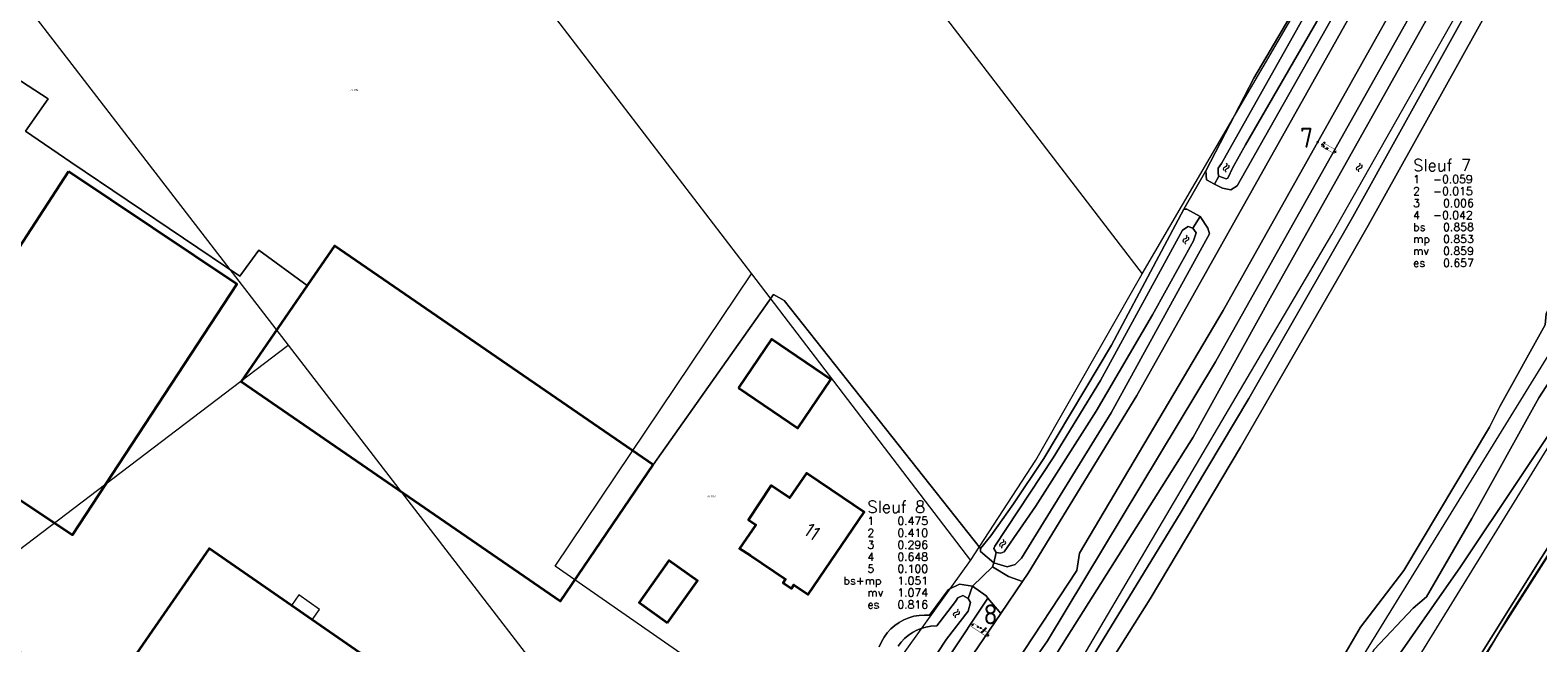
# Model space of a CAD drawing. Header units: metres. Extents: x 104777 to 177370, y 409697 to 438337.
# Tile 47 of 133: x 129159 to 129348, y 422847 to 422924. Entities that reach past the tile are written whole.
import ezdxf
from ezdxf.enums import TextEntityAlignment as Align
from ezdxf.lldxf.tags import DXFTag

# ---------------------------------------------------------------- set-up
doc = ezdxf.new("R2010")
doc.units = ezdxf.units.M
doc.layers.add('00_ 06-gps', color=7, linetype='Continuous')
doc.layers.add('00_PROEFSLEUVEN', color=1, linetype='Continuous')
for name, color, linetype, lineweight in [('B-WE-GR-GRAS-GV', 60, 'Continuous', 13), ('B-WE-GR-HOUTWAL-GV', 40, 'Continuous', 13), ('B-WE-GR-STRUIK-GV', 90, 'Continuous', 13), ('B-WE-KG-GRENS_PERCEEL-G', 150, 'KG-PERCEEL-SO', 18), ('B-WE-KG-GRENS_PERCEEL-S', 150, 'Continuous', 25), ('B-WE-OG-BEBOUWING-G', 7, 'Continuous', 35), ('B-WE-OG-BEBOUWING-GV', 7, 'Continuous', 35), ('B-WE-OG-BEBOUWING_HUISNUMMER-T18', 10, 'Continuous', 18), ('B-WE-OG-BEBOUWING_LUIFEL-GV', 7, 'Continuous', 18), ('B-WE-OG-TERREIN_ERF-GV', 7, 'Continuous', 18), ('B-WE-OG-TERREIN_OEVER-GV', 7, 'Continuous', 18), ('B-WE-OG-WATER-S-20', 130, 'Continuous', 18), ('B-WE-OG-WATER_SLOOT-GV', 120, 'Continuous', 18), ('B-WE-OG-WEG-GV', 7, 'Continuous', 18), ('B-WE-VH-GESLOTENVERHARDING_ASFALT-GV', 10, 'Continuous', 18), ('B-WE-VH-OPENVERHARDING_BETONSTRAATSTEEN-GV', 90, 'Continuous', 18)]:
    doc.layers.add(name, color=color, linetype=linetype, lineweight=lineweight)
doc.styles.add('NLCS-ISO', font='NLCS-ISO.ttf')
doc.styles.add('NLCS-ISO-M20-T18', font='NLCS-ISO.ttf', dxfattribs={"height": 0.036})
doc.styles.get("Standard").update_dxf_attribs({"font": 'Romans.shx'})
tags = doc.linetypes.add('KG-PERCEEL-SO', pattern='A,5.5,-2,["P",Standard,S=1.8,R=0,X=-0.5,Y=-0.9],-2,5.5,-2,[5,NLCS.SHX,S=0.75,R=0,X=0,Y=0],-2', length=19).pattern_tags.tags
tags[6] = DXFTag(74, 10)

# ---------------------------------------------------------------- blocks, each defined once
blk = doc.blocks.new('SKG-PERCEELNUMMER-SO')
at = {"style": 'NLCS-ISO', "oblique": 10, "flags": 1}
for tag, p in [('GEMEENTECODE', (0, 2.6)), ('PERCEELGROOTTE', (0, -2.4))]:
    blk.add_attdef(tag, text='', height=1.8, dxfattribs=at).set_placement(p, align=Align.MIDDLE_CENTER)
at = {"style": 'NLCS-ISO', "oblique": 10}
blk.add_attdef('SECTIE', text='', height=1.8, dxfattribs=at).set_placement((-0.5, 0), align=Align.MIDDLE_RIGHT)
blk.add_attdef('PERCEELNUMMER', text='', height=1.8, dxfattribs=at).set_placement((0.5, 0), align=Align.MIDDLE_LEFT)
blk = doc.blocks.new('Point')
for p, q in [((-0.02, 0.02), (0.02, -0.02)), ((-0.02, -0.02), (0.02, 0.02))]:
    blk.add_line(p, q)
at = {"color": 1}
blk.add_circle((0, 0), 0.03, dxfattribs=at)
for tag, p in [('ELEVATION', (0, 2)), ('DESCRIPTION', (0, 0)), ('POINT_NUMBER', (0, -2))]:
    blk.add_attdef(tag, p, '', height=1)
blk = doc.blocks.new('*U186')
at = {"ltscale": 20, "const_width": 0.05}
blk.add_lwpolyline([(0.12, 0.22), (-0.12, -0.22), (1.52, -1.12), (1.76, -0.68)], close=True, dxfattribs=at)
at = {"color": 1, "const_width": 0.025, "flags": 128}
blk.add_lwpolyline([(0.12, 0.22), (-0.12, -0.22)], dxfattribs=at)
blk = doc.blocks.new('*U187')
at = {"ltscale": 20, "const_width": 0.05}
blk.add_lwpolyline([(0.12, 0.22), (-0.12, -0.22), (1.96, -1.35), (2.2, -0.92)], close=True, dxfattribs=at)
at = {"color": 1, "const_width": 0.025, "flags": 128}
blk.add_lwpolyline([(0.12, 0.22), (-0.12, -0.22)], dxfattribs=at)
blk = doc.blocks.new('SOG-WATER-SO')
at = {"flags": 128}
for points in [[(-2.51, 0.56), (-2.43, 0.7, -0.538831), (-0.42, 0.73, 0.605168), (1.26, 0.93, -4.035705)], [(-2.88, -0.71), (-2.79, -0.57, -0.538831), (-0.79, -0.54, 0.605168), (0.89, -0.34, -4.035705)]]:
    blk.add_lwpolyline(points, format="xyb", dxfattribs=at)

msp = doc.modelspace()

# ---------------------------------------------------------------- linework, layer by layer
at = {"layer": 'B-WE-GR-GRAS-GV', "ltscale": 20, "flags": 128}
for points in [[(129154.703, 422919.408), (129161.414, 422915.04), (129158.576, 422910.988), (129164.252, 422907.128), (129185.449, 422892.834), (129187.829, 422896.065), (129193.92, 422891.657), (129194.005, 422891.781), (129197.342, 422896.634), (129237.293, 422869.161), (129252.39, 422890.498), (129253.748, 422889.763), (129278.363, 422858.672), (129279.665, 422860.237), (129282.477, 422864.252), (129286.296, 422869.935), (129294.807, 422884.174), (129303.844, 422901.211), (129306.608, 422906.015), (129312.657, 422917.668), (129325.366, 422939.219)], [(129301.064, 422809.128), (129306.353, 422805.969), (129308.53, 422804.668), (129315.043, 422816.544), (129316.824, 422819.792), (129319.356, 422823.935), (129321.319, 422829.028), (129324.155, 422836.799), (129326.108, 422843.135), (129327.731, 422846.006), (129332.609, 422851.16), (129334.316, 422852.59), (129339.986, 422862.426), (129348.374, 422877.544), (129354.277, 422886.653), (129364.139, 422903.928), (129365.741, 422907.658), (129369.256, 422915.84), (129379.796, 422938.01)], [(129371.014, 422930.932), (129357.534, 422905.683), (129349.289, 422888.091), (129349.163, 422886.723), (129343.505, 422876.45), (129342.182, 422873.881), (129331.449, 422855.913), (129326.012, 422848.776), (129322.809, 422843.275), (129321.463, 422838.675), (129319.372, 422833.53), (129317.29, 422829.123), (129314.68, 422826.938), (129312.467, 422827.149), (129311.018, 422829.566), (129303.137, 422834.458), (129291.925, 422840.124), (129289.9, 422836.915), (129284.832, 422828.395)]]:
    msp.add_lwpolyline(points, dxfattribs=at)
at = {"layer": 'B-WE-GR-HOUTWAL-GV', "ltscale": 20, "flags": 128}
msp.add_lwpolyline([(129344.354, 422930.431), (129326.995, 422899.159), (129323.653, 422893.312), (129310.98, 422871.357), (129299.633, 422852.34), (129291.925, 422840.124), (129303.137, 422834.458), (129311.018, 422829.566), (129312.467, 422827.149), (129314.68, 422826.938), (129317.29, 422829.123), (129319.372, 422833.53), (129321.463, 422838.675), (129322.809, 422843.275), (129326.012, 422848.776), (129331.449, 422855.913), (129342.182, 422873.881), (129343.505, 422876.45), (129349.163, 422886.723), (129349.289, 422888.091), (129357.534, 422905.683), (129371.014, 422930.932)], dxfattribs=at)
at = {"layer": 'B-WE-GR-STRUIK-GV', "ltscale": 20, "flags": 128}
msp.add_lwpolyline([(129368.207, 422886.943), (129344.672, 422850.266), (129322.814, 422813.374), (129315.534, 422801.086), (129316.299, 422800.6), (129316.259, 422799.995), (129316.003, 422799.363), (129315.638, 422798.663), (129315.08, 422798.046), (129320.901, 422794.198), (129320.931, 422794.596), (129321.162, 422795.489), (129321.182, 422795.568), (129321.614, 422796.621), (129322.054, 422796.943), (129328.024, 422793.15), (129332.005, 422789.523), (129338.096, 422783.973), (129341.403, 422777.879), (129342.709, 422778.124), (129345.909, 422781.894), (129358.731, 422804.823)], dxfattribs=at)
at = {"layer": 'B-WE-KG-GRENS_PERCEEL-G', "ltscale": 20, "flags": 128}
for points in [[(129192.493, 423031.506), (129298.63, 422893.086)], [(129162.139, 423007.278), (129249.619, 422893.092)], [(129303.327, 422807.802), (129352.124, 422886.964), (129361.707, 422903.861), (129371.488, 422927.385), (129395.445, 422966.33), (129406.83, 422982.865)], [(129308.569, 422804.87), (129357.291, 422883.913), (129367.107, 422901.22), (129376.845, 422924.641), (129400.468, 422963.045), (129411.825, 422979.539)], [(129121.32, 422975.238), (129191.501, 422884.165)], [(129298.63, 422893.086), (129327.382, 422942.378)], [(129303.327, 422807.802), (129279.757, 422820.985), (129276.277, 422823.429), (129291.09, 422844.916), (129322.43, 422898.039), (129339.359, 422927.991)], [(129259.403, 422832.517), (129225.016, 422856.43), (129249.619, 422893.092)], [(129249.619, 422893.092), (129277.116, 422857.169)], [(129277.116, 422857.169), (129285.296, 422869.726), (129298.63, 422893.086)], [(129342.982, 422847.391), (129353.005, 422863.076), (129359.277, 422873.145), (129368.14, 422887.039)], [(129195.076, 422797.109), (129151.694, 422853.888), (129191.501, 422884.165)], [(129191.501, 422884.165), (129246.066, 422813.338)], [(129259.403, 422832.517), (129277.116, 422857.169)], [(129314.096, 422802.189), (129342.982, 422847.391)]]:
    msp.add_lwpolyline(points, dxfattribs=at)
at = {"layer": 'B-WE-OG-BEBOUWING-G', "ltscale": 20, "flags": 128}
for points in [[(129163.951, 422905.932), (129149.356, 422883.531), (129144.145, 422875.7), (129145.795, 422872.803), (129164.485, 422860.367), (129185.089, 422891.828)], [(129237.293, 422869.161), (129197.342, 422896.634), (129194.005, 422891.781), (129193.92, 422891.657), (129185.619, 422879.587), (129225.675, 422852.042)], [(129248.006, 422878.82), (129255.451, 422873.763), (129259.592, 422879.859), (129252.147, 422884.916)], [(129259.62, 422866.01), (129256.517, 422868.114), (129254.418, 422865.02), (129252.112, 422866.553), (129249.26, 422862.258), (129250.183, 422861.606), (129248.125, 422858.664), (129249.5, 422857.77), (129253.89, 422854.79), (129253.6, 422854.36), (129254.65, 422853.64), (129254.96, 422854.09), (129256.74, 422852.88), (129263.75, 422863.2)], [(129194.533, 422849.705), (129191.93, 422851.503), (129181.591, 422858.648), (129166.109, 422836.242), (129194.91, 422816.27), (129199.02, 422813.42), (129214.54, 422835.88), (129210.43, 422838.72)]]:
    msp.add_lwpolyline(points, close=True, dxfattribs=at)
at = {"layer": 'B-WE-OG-BEBOUWING-GV', "ltscale": 20, "flags": 128}
for points in [[(129163.951, 422905.932), (129149.356, 422883.531), (129144.145, 422875.7), (129145.795, 422872.803), (129164.485, 422860.367), (129185.089, 422891.828)], [(129237.293, 422869.161), (129197.342, 422896.634), (129194.005, 422891.781), (129193.92, 422891.657), (129185.619, 422879.587), (129225.675, 422852.042)], [(129248.006, 422878.82), (129255.451, 422873.763), (129259.592, 422879.859), (129252.147, 422884.916)], [(129259.62, 422866.01), (129256.517, 422868.114), (129254.418, 422865.02), (129252.112, 422866.553), (129249.26, 422862.258), (129250.183, 422861.606), (129248.125, 422858.664), (129249.5, 422857.77), (129253.89, 422854.79), (129253.6, 422854.36), (129254.65, 422853.64), (129254.96, 422854.09), (129256.74, 422852.88), (129263.75, 422863.2)], [(129194.533, 422849.705), (129191.93, 422851.503), (129181.591, 422858.648), (129166.109, 422836.242), (129194.91, 422816.27), (129199.02, 422813.42), (129214.54, 422835.88), (129210.43, 422838.72)], [(129239.109, 422849.328), (129242.848, 422854.614), (129239.268, 422857.147), (129235.528, 422851.861)]]:
    msp.add_lwpolyline(points, close=True, dxfattribs=at)
at = {"layer": 'B-WE-OG-BEBOUWING_LUIFEL-GV', "ltscale": 20, "flags": 128}
msp.add_lwpolyline([(129194.533, 422849.705), (129195.446, 422851.021), (129192.845, 422852.823), (129191.93, 422851.503)], close=True, dxfattribs=at)
at = {"layer": 'B-WE-OG-TERREIN_ERF-GV', "ltscale": 20, "flags": 128}
for points in [[(129279.844, 422856.363), (129280.021, 422856.875), (129278.359, 422858.277), (129278.363, 422858.672), (129253.748, 422889.763), (129252.39, 422890.498), (129237.293, 422869.161), (129225.675, 422852.042), (129185.619, 422879.587), (129193.92, 422891.657), (129187.829, 422896.065), (129185.449, 422892.834), (129164.252, 422907.128), (129158.576, 422910.988), (129161.414, 422915.04), (129154.703, 422919.408)], [(129265.651, 422846.339), (129265.922, 422846.953), (129266.258, 422847.533), (129266.655, 422848.073), (129267.109, 422848.566), (129267.613, 422849.008), (129268.163, 422849.391), (129268.751, 422849.713), (129269.371, 422849.968), (129270.015, 422850.155), (129270.676, 422850.27), (129271.345, 422850.312), (129271.978, 422850.283), (129274.327, 422853.514), (129275.706, 422854.184), (129277.355, 422853.934), (129279.844, 422856.363)]]:
    msp.add_lwpolyline(points, dxfattribs=at)
for points in [[(129163.951, 422905.932), (129185.089, 422891.828), (129164.485, 422860.367), (129145.795, 422872.803), (129144.145, 422875.7), (129149.356, 422883.531)], [(129248.006, 422878.82), (129252.147, 422884.916), (129259.592, 422879.859), (129255.451, 422873.763)], [(129254.418, 422865.02), (129256.517, 422868.114), (129259.62, 422866.01), (129263.75, 422863.2), (129256.74, 422852.88), (129254.96, 422854.09), (129254.65, 422853.64), (129253.6, 422854.36), (129253.89, 422854.79), (129249.5, 422857.77), (129248.125, 422858.664), (129250.183, 422861.606), (129249.26, 422862.258), (129252.112, 422866.553)], [(129191.93, 422851.503), (129194.533, 422849.705), (129210.43, 422838.72), (129214.54, 422835.88), (129199.02, 422813.42), (129194.91, 422816.27), (129166.109, 422836.242), (129181.591, 422858.648)], [(129239.109, 422849.328), (129235.528, 422851.861), (129239.268, 422857.147), (129242.848, 422854.614)]]:
    msp.add_lwpolyline(points, close=True, dxfattribs=at)
at = {"layer": 'B-WE-OG-TERREIN_OEVER-GV', "ltscale": 20, "flags": 128}
for points in [[(129458.778, 423058.875), (129441.93, 423050.97), (129436.082, 423047.819), (129430.586, 423045), (129417.075, 423035.722), (129409.35, 423029.88), (129394.64, 423017.27), (129392.834, 423015.495), (129382.15, 423004.99), (129370.33, 422990.44), (129363.09, 422979.89), (129340.95, 422941.04), (129307.84, 422882.06), (129286.75, 422847.08), (129284.162, 422843.332), (129272.81, 422826.89)], [(129461.232, 423052.961), (129437.802, 423042.192), (129425.964, 423035.124), (129416.522, 423028.1), (129404.923, 423018.597), (129392.729, 423006.72), (129381.187, 422994.826), (129366.06, 422973.976), (129358.263, 422960.25), (129343.379, 422933.299), (129325.043, 422900.258), (129312.02, 422877.473), (129303.414, 422863.048), (129292.486, 422845.212), (129288.006, 422838.111), (129281.55, 422827.798)], [(129284.832, 422828.395), (129289.9, 422836.915), (129291.925, 422840.124), (129299.633, 422852.34), (129310.98, 422871.357), (129323.653, 422893.312), (129326.995, 422899.159), (129344.354, 422930.431), (129355.477, 422950.57), (129367.865, 422972.618), (129383.035, 422992.784), (129394.359, 423005.138), (129406.437, 423016.903), (129417.92, 423026.311), (129421.576, 423029.03), (129424.652, 423031.318), (129427.227, 423033.234), (129438.966, 423040.243), (129462.103, 423050.863)], [(129309.501, 422803.696), (129309.522, 422803.725), (129313.701, 422812.774), (129315.597, 422816.24), (129317.294, 422819.344), (129324.359, 422830.828), (129328.928, 422842.595), (129338.545, 422856.371), (129361.101, 422890.091), (129364.433, 422897.144), (129368.457, 422906.492), (129375.064, 422921.842), (129391.958, 422951.49), (129404.89, 422970.842), (129425.882, 422997.193), (129437.452, 423008.213), (129437.835, 423008.578), (129451.247, 423018.468)], [(129438.802, 423013.1), (129435.599, 423010.468), (129428.004, 423004.225), (129421.829, 422998.495), (129406.751, 422979.94), (129389.048, 422954.495), (129379.796, 422938.01), (129369.256, 422915.84), (129365.741, 422907.658), (129364.139, 422903.928), (129354.277, 422886.653), (129348.374, 422877.544), (129339.986, 422862.426), (129334.316, 422852.59), (129332.609, 422851.16), (129327.731, 422846.006), (129326.108, 422843.135), (129324.155, 422836.799), (129321.319, 422829.028), (129319.356, 422823.935), (129316.824, 422819.792), (129315.043, 422816.544), (129308.53, 422804.668), (129308.078, 422803.814)], [(129300.507, 422807.135), (129299.668, 422807.458), (129299.092, 422806.395), (129297.021, 422807.224), (129292.401, 422809.752), (129286.407, 422813.031), (129274.64, 422819.982), (129273.735, 422821.012), (129272.941, 422822.856), (129273.467, 422824.277), (129285.286, 422841.366), (129305.018, 422872.632), (129314.7, 422890.051), (129339.559, 422934.407)], [(129384.429, 422925.028), (129376.259, 422905.375), (129373.714, 422899.832), (129369.053, 422889.681), (129348.208, 422856.74), (129324.75, 422819.257), (129321.715, 422814.026), (129317.858, 422807.379), (129315.086, 422802.091), (129314.479, 422800.506), (129314.113, 422799.771), (129312.969, 422798.291), (129311.49, 422796.136), (129311.18, 422795.722), (129308.672, 422792.366), (129308.358, 422791.946), (129307.753, 422790.955), (129307.571, 422790.014), (129307.903, 422789.067), (129308.701, 422788.574)], [(129309.89, 422789.77), (129309.883, 422791.082), (129310.44, 422790.77), (129310.606, 422791.07), (129312.805, 422794.93), (129313.01, 422795.28), (129312.262, 422795.7), (129313.97, 422797.72), (129314.327, 422797.45), (129314.968, 422797.922), (129315.08, 422798.046), (129315.638, 422798.663), (129316.003, 422799.363), (129316.259, 422799.995), (129316.299, 422800.6), (129315.534, 422801.086), (129322.814, 422813.374), (129344.672, 422850.266), (129368.207, 422886.943), (129374.229, 422899.587), (129375.198, 422901.622), (129383.897, 422923.1), (129384.645, 422924.346)], [(129268.035, 422846.425), (129268.409, 422846.914), (129268.833, 422847.361), (129269.302, 422847.761), (129269.81, 422848.109), (129270.352, 422848.401), (129270.922, 422848.635), (129271.514, 422848.807), (129272.12, 422848.915), (129272.882, 422848.97), (129275.224, 422851.994), (129275.526, 422852.484), (129276.122, 422852.773), (129276.808, 422852.37), (129277.355, 422853.934), (129275.706, 422854.184), (129274.327, 422853.514), (129271.978, 422850.283), (129271.345, 422850.312), (129270.676, 422850.27), (129270.015, 422850.155), (129269.371, 422849.968), (129268.751, 422849.713), (129268.163, 422849.391), (129267.613, 422849.008), (129267.109, 422848.566), (129266.655, 422848.073), (129266.258, 422847.533), (129265.922, 422846.953), (129265.651, 422846.339)]]:
    msp.add_lwpolyline(points, dxfattribs=at)
for points in [[(129306.608, 422906.015), (129306.697, 422904.893), (129307.71, 422904.372), (129308.27, 422905.34), (129308.172, 422905.647), (129308.18, 422906.36), (129308.594, 422906.967), (129321.191, 422929.451), (129326.531, 422939.158), (129326.614, 422939.614), (129326.598, 422940.078), (129326.484, 422940.527), (129326.404, 422940.688), (129325.366, 422939.219), (129312.657, 422917.668)], [(129308.27, 422905.34), (129307.71, 422904.372), (129308.724, 422903.85), (129309.741, 422903.634), (129310.562, 422904.134), (129329.274, 422937.298), (129329.35, 422938.019), (129329.268, 422938.74), (129329.033, 422939.426), (129327.362, 422942.043), (129326.84, 422941.305), (129327.918, 422939.609), (129328.055, 422939.109), (129328.075, 422938.592), (129327.977, 422938.083), (129320.525, 422924.769), (129311.578, 422909.277), (129310.016, 422906.441), (129309.389, 422905.123), (129309.184, 422905.023)], [(129280.021, 422856.875), (129280.332, 422858.155), (129280.041, 422858.652), (129280.143, 422858.947), (129287.481, 422870.02), (129293.42, 422879.726), (129303.712, 422898.565), (129304.408, 422899.051), (129304.999, 422898.846), (129305.905, 422900.317), (129304.237, 422901.225), (129303.844, 422901.211), (129294.807, 422884.174), (129286.296, 422869.935), (129282.477, 422864.252), (129279.665, 422860.237), (129278.363, 422858.672), (129278.359, 422858.277)], [(129280.332, 422858.155), (129280.021, 422856.875), (129281.694, 422856.362), (129282.685, 422856.647), (129283.484, 422857.427), (129294.756, 422875.662), (129307.064, 422898.131), (129306.875, 422898.824), (129305.905, 422900.317), (129304.999, 422898.846), (129305.387, 422898.249), (129305.079, 422897.266), (129299.934, 422887.945), (129292.882, 422875.882), (129285.238, 422863.924), (129281.32, 422858.243), (129280.923, 422858.05)], [(129258.2, 422823.162), (129254.288, 422817.875), (129254.185, 422817.58), (129250.571, 422812.487), (129249.057, 422810.823), (129250.457, 422809.794), (129259.052, 422821.993), (129279.292, 422852.429), (129279.054, 422852.715), (129277.355, 422853.934), (129276.808, 422852.37), (129277.099, 422851.873), (129276.79, 422850.791), (129274.083, 422847.268)]]:
    msp.add_lwpolyline(points, close=True, dxfattribs=at)
at = {"layer": 'B-WE-OG-WATER_SLOOT-GV', "ltscale": 20, "flags": 128}
for points in [[(129281.55, 422827.798), (129288.006, 422838.111), (129292.486, 422845.212), (129303.414, 422863.048), (129312.02, 422877.473), (129325.043, 422900.258), (129343.379, 422933.299), (129358.263, 422960.25), (129366.06, 422973.976), (129381.187, 422994.826), (129392.729, 423006.72), (129404.923, 423018.597), (129416.522, 423028.1), (129425.964, 423035.124), (129437.802, 423042.192), (129461.232, 423052.961)], [(129451.247, 423018.468), (129437.835, 423008.578), (129437.452, 423008.213), (129425.882, 422997.193), (129404.89, 422970.842), (129391.958, 422951.49), (129375.064, 422921.842), (129368.457, 422906.492), (129364.433, 422897.144), (129361.101, 422890.091), (129338.545, 422856.371), (129328.928, 422842.595), (129324.359, 422830.828), (129317.294, 422819.344), (129315.597, 422816.24), (129313.701, 422812.774), (129309.522, 422803.725), (129309.501, 422803.696)], [(129339.559, 422934.407), (129314.7, 422890.051), (129305.018, 422872.632), (129285.286, 422841.366), (129273.467, 422824.277), (129272.941, 422822.856), (129273.735, 422821.012), (129274.64, 422819.982), (129286.407, 422813.031), (129292.401, 422809.752), (129297.021, 422807.224), (129299.092, 422806.395), (129299.668, 422807.458), (129300.244, 422808.521), (129298.744, 422810.865), (129294.563, 422813.039), (129293.844, 422813.413), (129283.386, 422820.078)], [(129308.701, 422788.574), (129307.903, 422789.067), (129307.571, 422790.014), (129307.753, 422790.955), (129308.358, 422791.946), (129308.672, 422792.366), (129311.18, 422795.722), (129311.49, 422796.136), (129312.969, 422798.291), (129314.113, 422799.771), (129314.479, 422800.506), (129315.086, 422802.091), (129317.858, 422807.379), (129321.715, 422814.026), (129324.75, 422819.257), (129348.208, 422856.74), (129369.053, 422889.681), (129373.714, 422899.832), (129376.259, 422905.375), (129384.429, 422925.028)], [(129258.2, 422823.162), (129274.083, 422847.268), (129276.79, 422850.791), (129277.099, 422851.873), (129276.808, 422852.37), (129276.122, 422852.773), (129275.526, 422852.484), (129275.224, 422851.994), (129272.882, 422848.97), (129272.12, 422848.915), (129271.514, 422848.807), (129270.922, 422848.635), (129270.352, 422848.401), (129269.81, 422848.109), (129269.302, 422847.761), (129268.833, 422847.361), (129268.409, 422846.914), (129268.035, 422846.425)]]:
    msp.add_lwpolyline(points, dxfattribs=at)
for points in [[(129308.27, 422905.34), (129309.184, 422905.023), (129309.389, 422905.123), (129310.016, 422906.441), (129311.578, 422909.277), (129320.525, 422924.769), (129327.977, 422938.083), (129328.075, 422938.592), (129328.055, 422939.109), (129327.918, 422939.609), (129326.84, 422941.305), (129326.404, 422940.688), (129326.484, 422940.527), (129326.598, 422940.078), (129326.614, 422939.614), (129326.531, 422939.158), (129321.191, 422929.451), (129308.594, 422906.967), (129308.18, 422906.36), (129308.172, 422905.647)], [(129280.332, 422858.155), (129280.923, 422858.05), (129281.32, 422858.243), (129285.238, 422863.924), (129292.882, 422875.882), (129299.934, 422887.945), (129305.079, 422897.266), (129305.387, 422898.249), (129304.999, 422898.846), (129304.408, 422899.051), (129303.712, 422898.565), (129293.42, 422879.726), (129287.481, 422870.02), (129280.143, 422858.947), (129280.041, 422858.652)]]:
    msp.add_lwpolyline(points, close=True, dxfattribs=at)
at = {"layer": 'B-WE-OG-WEG-GV', "ltscale": 20, "flags": 128}
for points in [[(129359.63, 422978.29), (129349.9, 422961.74), (129308.81, 422888.52), (129290.77, 422858.05), (129290.45, 422855.88), (129282.783, 422844.285), (129284.162, 422843.332), (129286.75, 422847.08), (129307.84, 422882.06), (129340.95, 422941.04), (129363.09, 422979.89), (129370.33, 422990.44), (129382.15, 423004.99), (129392.834, 423015.495), (129394.64, 423017.27), (129409.35, 423029.88), (129417.075, 423035.722), (129430.586, 423045), (129436.082, 423047.819), (129441.93, 423050.97), (129458.778, 423058.875)], [(129329.274, 422937.298), (129310.562, 422904.134), (129309.741, 422903.634), (129308.724, 422903.85), (129307.71, 422904.372), (129306.697, 422904.893), (129306.608, 422906.015), (129303.844, 422901.211), (129304.237, 422901.225), (129305.905, 422900.317), (129306.875, 422898.824), (129307.064, 422898.131), (129294.756, 422875.662), (129283.484, 422857.427), (129282.685, 422856.647), (129281.694, 422856.362), (129280.021, 422856.875), (129279.844, 422856.363), (129281.886, 422855.14), (129283.644, 422854.531), (129284.33, 422855.54), (129297.97, 422877.83), (129335.476, 422944.65)]]:
    msp.add_lwpolyline(points, dxfattribs=at)
msp.add_lwpolyline([(129280.899, 422850.493), (129279.292, 422852.429), (129259.052, 422821.993), (129250.457, 422809.794), (129249.951, 422809.076), (129253.514, 422810.201), (129261.34, 422821.715)], close=True, dxfattribs=at)
at = {"layer": 'B-WE-VH-GESLOTENVERHARDING_ASFALT-GV', "ltscale": 20, "flags": 128}
msp.add_lwpolyline([(129101.43, 422490.8), (129100.91, 422495.454), (129100.14, 422502.34), (129096.64, 422522.29), (129091.67, 422546.35, -0.1631956), (129093.94, 422584.77, -0.0897403), (129103.36, 422600.62), (129150.23, 422662.8), (129166.8, 422683.2), (129190.39, 422711.45), (129204.05, 422729.48), (129222.12, 422754.57), (129249.608, 422794.56), (129263.17, 422814.29), (129266.372, 422818.989), (129268.976, 422822.812), (129269.573, 422823.688, -0.0888365), (129270.27, 422825.36), (129282.783, 422844.285), (129290.45, 422855.88), (129290.77, 422858.05), (129308.81, 422888.52), (129349.9, 422961.74), (129359.63, 422978.29)], format="xyb", dxfattribs=at)
msp.add_lwpolyline([(129352.341, 422974.466), (129347.843, 422966.683), (129341.061, 422954.6), (129337.752, 422948.705), (129336.836, 422947.073), (129335.476, 422944.65), (129297.97, 422877.83), (129284.33, 422855.54), (129283.644, 422854.531), (129280.899, 422850.493), (129261.34, 422821.715), (129253.514, 422810.201), (129251.99, 422807.959), (129242.388, 422793.832), (129241.235, 422792.135), (129221.577, 422763.215), (129221.545, 422763.168), (129221.241, 422762.72), (129218.247, 422758.315), (129217.58, 422757.379), (129201.13, 422734.28), (129196.901, 422728.817), (129184.64, 422712.976)], dxfattribs=at)
at = {"layer": 'B-WE-VH-OPENVERHARDING_BETONSTRAATSTEEN-GV', "ltscale": 20, "flags": 128}
msp.add_lwpolyline([(129279.844, 422856.363), (129277.355, 422853.934), (129279.054, 422852.715), (129279.292, 422852.429), (129280.899, 422850.493), (129283.644, 422854.531), (129281.886, 422855.14)], close=True, dxfattribs=at)

# ---------------------------------------------------------------- block references
at = {"layer": '00_ 06-gps', "ltscale": 20}
ref = msp.add_blockref('Point', (129320.664, 422909.629), dxfattribs=at)
ref.add_attrib('POINT_NUMBER', 'mp', (129332.624, 422896.977), dxfattribs={"layer": '0', "height": 1})
ref.add_attrib('ELEVATION', '0.853', (129336.374, 422896.977), dxfattribs={"layer": '0', "height": 1})
ref = msp.add_blockref('Point', (129321.222, 422909.327), dxfattribs=at)
ref.add_attrib('POINT_NUMBER', 'bs', (129332.624, 422898.477), dxfattribs={"layer": '0', "height": 1})
ref.add_attrib('ELEVATION', '0.858', (129336.374, 422898.477), dxfattribs={"layer": '0', "height": 1})
ref = msp.add_blockref('Point', (129321.375, 422909.272), dxfattribs=at)
ref.add_attrib('POINT_NUMBER', '1', (129332.624, 422904.477), dxfattribs={"layer": '0', "height": 1})
ref.add_attrib('ELEVATION', '-0.059', (129335.124, 422904.477), dxfattribs={"layer": '0', "height": 1})
ref = msp.add_blockref('Point', (129321.396, 422909.06), dxfattribs=at)
ref.add_attrib('POINT_NUMBER', '2', (129332.624, 422902.977), dxfattribs={"layer": '0', "height": 1})
ref.add_attrib('ELEVATION', '-0.015', (129335.124, 422902.977), dxfattribs={"layer": '0', "height": 1})
ref = msp.add_blockref('Point', (129321.485, 422909.547), dxfattribs=at)
ref.add_attrib('POINT_NUMBER', 'mv', (129332.624, 422895.477), dxfattribs={"layer": '0', "height": 1})
ref.add_attrib('ELEVATION', '0.859', (129336.374, 422895.477), dxfattribs={"layer": '0', "height": 1})
ref = msp.add_blockref('Point', (129321.734, 422908.819), dxfattribs=at)
ref.add_attrib('POINT_NUMBER', '3', (129332.624, 422901.477), dxfattribs={"layer": '0', "height": 1})
ref.add_attrib('ELEVATION', '0.006', (129336.374, 422901.477), dxfattribs={"layer": '0', "height": 1})
ref = msp.add_blockref('Point', (129321.859, 422908.828), dxfattribs=at)
ref.add_attrib('POINT_NUMBER', '4', (129332.624, 422899.977), dxfattribs={"layer": '0', "height": 1})
ref.add_attrib('ELEVATION', '-0.042', (129335.124, 422899.977), dxfattribs={"layer": '0', "height": 1})
ref = msp.add_blockref('Point', (129322.85, 422908.398), dxfattribs=at)
ref.add_attrib('POINT_NUMBER', 'es', (129332.624, 422893.977), dxfattribs={"layer": '0', "height": 1})
ref.add_attrib('ELEVATION', '0.657', (129336.374, 422893.977), dxfattribs={"layer": '0', "height": 1})
ref = msp.add_blockref('Point', (129278.682, 422848.279), dxfattribs=at)
ref.add_attrib('POINT_NUMBER', '2', (129264.175, 422860.12), dxfattribs={"layer": '0', "height": 1})
ref.add_attrib('ELEVATION', '0.410', (129267.925, 422860.12), dxfattribs={"layer": '0', "height": 1})
ref = msp.add_blockref('Point', (129278.82, 422848.415), dxfattribs=at)
ref.add_attrib('POINT_NUMBER', '1', (129264.175, 422861.62), dxfattribs={"layer": '0', "height": 1})
ref.add_attrib('ELEVATION', '0.475', (129267.925, 422861.62), dxfattribs={"layer": '0', "height": 1})
ref = msp.add_blockref('Point', (129278.528, 422848.191), dxfattribs=at)
ref.add_attrib('POINT_NUMBER', '3', (129264.175, 422858.62), dxfattribs={"layer": '0', "height": 1})
ref.add_attrib('ELEVATION', '0.296', (129267.925, 422858.62), dxfattribs={"layer": '0', "height": 1})
ref = msp.add_blockref('Point', (129278.392, 422848.691), dxfattribs=at)
ref.add_attrib('POINT_NUMBER', '4', (129264.175, 422857.12), dxfattribs={"layer": '0', "height": 1})
ref.add_attrib('ELEVATION', '0.648', (129267.925, 422857.12), dxfattribs={"layer": '0', "height": 1})
ref = msp.add_blockref('Point', (129278.032, 422848.827), dxfattribs=at)
ref.add_attrib('POINT_NUMBER', '5', (129264.175, 422855.62), dxfattribs={"layer": '0', "height": 1})
ref.add_attrib('ELEVATION', '0.100', (129267.925, 422855.62), dxfattribs={"layer": '0', "height": 1})
ref = msp.add_blockref('Point', (129279.312, 422847.751), dxfattribs=at)
ref.add_attrib('POINT_NUMBER', 'bs+mp', (129261.175, 422854.12), dxfattribs={"layer": '0', "height": 1})
ref.add_attrib('ELEVATION', '1.051', (129267.925, 422854.12), dxfattribs={"layer": '0', "height": 1})
ref = msp.add_blockref('Point', (129278.987, 422848.627), dxfattribs=at)
ref.add_attrib('POINT_NUMBER', 'mv', (129264.175, 422852.62), dxfattribs={"layer": '0', "height": 1})
ref.add_attrib('ELEVATION', '1.074', (129267.925, 422852.62), dxfattribs={"layer": '0', "height": 1})
ref = msp.add_blockref('Point', (129277.359, 422849.088), dxfattribs=at)
ref.add_attrib('POINT_NUMBER', 'es', (129264.175, 422851.12), dxfattribs={"layer": '0', "height": 1})
ref.add_attrib('ELEVATION', '0.816', (129267.925, 422851.12), dxfattribs={"layer": '0', "height": 1})
at = {"layer": '00_PROEFSLEUVEN'}
for name, p, rotation in [('*U186', (129321.219, 422909.322), 359.352602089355), ('*U187', (129279.321, 422847.764), 175.061625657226)]:
    msp.add_blockref(name, p, dxfattribs=dict(at, rotation=rotation))
at = {"layer": 'B-WE-KG-GRENS_PERCEEL-S', "ltscale": 20, "xscale": 0.15, "yscale": 0.15, "zscale": 0.15}
for p, values in [((129199.661, 422916.158), {'PERCEELNUMMER': '184', 'SECTIE': 'H'}), ((129244.438, 422865.2), {'PERCEELNUMMER': '183', 'SECTIE': 'H'})]:
    msp.add_blockref('SKG-PERCEELNUMMER-SO', p, dxfattribs=at).add_auto_attribs(values)
at = {"layer": 'B-WE-OG-WATER-S-20', "ltscale": 20, "xscale": 0.2499999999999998, "yscale": 0.2499999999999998, "zscale": 0.02}
for p, rotation in [((129309.306, 422906.584), 65.50117769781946), ((129325.994, 422906.603), 62.13029752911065), ((129304.267, 422897.556), 62.37069099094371), ((129281.28, 422859.393), 59.48055332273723), ((129275.505, 422850.643), 53.75609848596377)]:
    msp.add_blockref('SOG-WATER-SO', p, dxfattribs=dict(at, rotation=rotation))

# ---------------------------------------------------------------- texts
at = {"layer": '00_ 06-gps', "color": 1, "ltscale": 20}
for s, p in [('Sleuf 7', (129332.624, 422905.977)), ('Sleuf 8', (129264.175, 422863.12))]:
    msp.add_text(s, height=1.5, dxfattribs=at).set_placement(p)
at = {"layer": '00_PROEFSLEUVEN', "ltscale": 20, "char_height": 2.5, "attachment_point": 1, "style": 'NLCS-ISO'}
for s, insert in [('7', (129318.422, 422911.431)), ('8', (129278.72, 422851.646))]:
    msp.add_mtext_dynamic_manual_height_columns(s, width=3.81087, gutter_width=7.5, heights=[0], dxfattribs=dict(at, insert=insert))
at = {"layer": 'B-WE-OG-BEBOUWING_HUISNUMMER-T18', "ltscale": 20, "style": 'NLCS-ISO-M20-T18'}
msp.add_text('11', height=1.8, rotation=325.8, dxfattribs=at).set_placement((129257.264, 422860.77), align=Align.MIDDLE)

doc.saveas('drawing.dxf')
